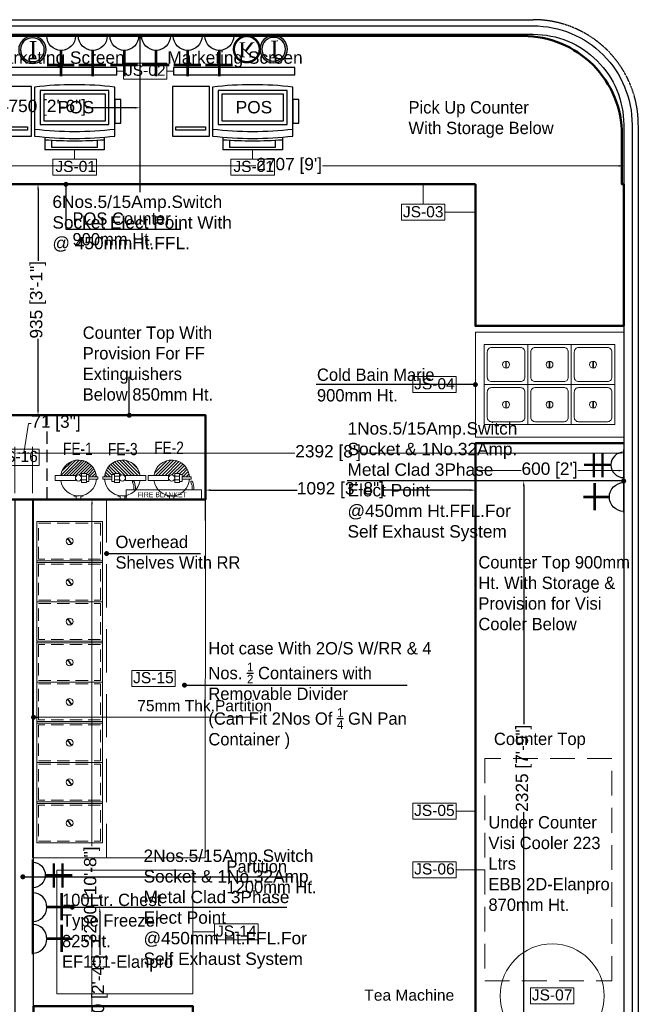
# Model space of a CAD drawing. Header units: millimetres. Extents: x 3043651 to 3061204, y -535182 to -484655.
# Tile 5 of 6: x 3056415 to 3058917, y -489231 to -485247. Entities that reach past the tile are written whole.
import ezdxf

# ---------------------------------------------------------------- set-up
doc = ezdxf.new("R2010")
doc.units = ezdxf.units.MM
doc.header["$LTSCALE"] = 1000
doc.header["$MEASUREMENT"] = 0
doc.header["$PDMODE"] = 3
doc.header["$PDSIZE"] = -1
for name, pattern in [('( Hidden )', [0.375, 0.25, -0.125]), ('DASHED', [0.75, 0.5, -0.25]), ('DASHED2', [0.375, 0.25, -0.125]), ('HIDDEN', [0.375, 0.25, -0.125])]:
    doc.linetypes.add(name, pattern=pattern)
doc.layers.get('0').update_dxf_attribs({"linetype": 'CONTINUOUS'})
doc.layers.get('Defpoints').update_dxf_attribs({"linetype": 'CONTINUOUS'})
for name, color, linetype, lineweight in [('1-fire extinguisher', 1, 'CONTINUOUS', 0), ('A-FURNITURE', 32, 'CONTINUOUS', 0), ('Civil-Wall-Text', 7, 'CONTINUOUS', 0), ('Equip No.', 1, 'CONTINUOUS', 15), ('Equip Top Counter', 4, 'CONTINUOUS', 50), ('Equipment Cold', 102, 'CONTINUOUS', 0), ('Equipment Hot', 1, 'CONTINUOUS', 0), ('Fire Extinguisher', 1, 'CONTINUOUS', 0)]:
    doc.layers.add(name, color=color, linetype=linetype, lineweight=lineweight)
for name, color, linetype in [('AR-FURNITURE', 34, 'CONTINUOUS'), ('ELECTRICAL', 7, 'CONTINUOUS'), ('Equipment', 251, 'CONTINUOUS'), ('Equipment Name', 251, 'CONTINUOUS'), ('Furniture', 7, 'CONTINUOUS')]:
    doc.layers.add(name, color=color, linetype=linetype)
doc.styles.add('2.5 Arial_regular_annotative', font='arial.ttf', dxfattribs={"width": 0.8, "height": 2.5})
doc.styles.add('ARAIL', font='arial.ttf')
doc.styles.add('Arial', font='arial.ttf')
doc.styles.add('ROMC', font='dutch.ttf')
doc.styles.get("Standard").update_dxf_attribs({"font": 'arial.ttf'})
doc.styles.add('TXT1', font='times.ttf')
doc.dimstyles.new('TFS-Dim', dxfattribs={"dimtxt": 50, "dimasz": 20, "dimexe": 25, "dimexo": 25, "dimgap": 5, "dimtad": 0, "dimdec": 0, "dimzin": 0, "dimdsep": 46, "dimtxsty": 'Standard', "dimcen": 0.09, "dimclrd": 8, "dimclre": 8, "dimadec": 0, "dimazin": 0, "dimtfac": 1, "dimtdec": 0, "dimtofl": 0, "dimtmove": 0, "dimatfit": 3, "dimldrblk": 'DOT', "dimfxl": 0, "dimtolj": 1, "dimtzin": 0, "dimlwd": -1, "dimlwe": -1, "dimarcsym": 0})

# ---------------------------------------------------------------- blocks, each defined once
blk = doc.blocks.new('*D314')
at = {"layer": 'Defpoints', "color": 0}
for p in [(3058258.4, -487150.2), (3057166.3, -487297.4), (3058258.4, -487297.4)]:
    blk.add_point(p, dxfattribs=at)
at = {"layer": 'Equipment Name', "color": 8}
for p, q in [((3057166.3, -487272.4), (3057166.3, -487125.2)), ((3058258.4, -487272.4), (3058258.4, -487125.2)), ((3057186.3, -487150.2), (3057537.1, -487150.2)), ((3058238.4, -487150.2), (3057887.6, -487150.2))]:
    blk.add_line(p, q, dxfattribs=at)
for points in [[(3057186.3, -487146.8), (3057186.3, -487153.5), (3057166.3, -487150.2)], [(3058238.4, -487146.8), (3058238.4, -487153.5), (3058258.4, -487150.2)]]:
    blk.add_solid(points, dxfattribs=at)
at = {"layer": 'Equipment Name', "color": 0, "insert": (3057712.4, -487150.2), "char_height": 50, "attachment_point": 5}
blk.add_mtext('\\A1;1092 [3\'-8"]', dxfattribs=at)
blk = doc.blocks.new('_Dot')
at = {"color": 0, "linetype": 'ByBlock', "lineweight": -2}
blk.add_line((-0.5, 0), (-1, 0), dxfattribs=at)
at = {"color": 0, "linetype": 'ByBlock', "const_width": 0.5}
blk.add_lwpolyline([(-0.25, 0, 1), (0.25, 0, 1)], format="xyb", close=True, dxfattribs=at)
blk = doc.blocks.new('A$C7E433A8D')
at = {"layer": 'Equipment', "color": 114}
for p, q in [((12, -1.7), (12, -200.3)), ((337.4, -200.3), (337.4, -1.7)), ((54.5, -204.6), (54.5, -256.1)), ((294.9, -204.6), (294.9, -256.1)), ((294.9, -256.1), (54.5, -256.1))]:
    blk.add_line(p, q, dxfattribs=at)
at = {"layer": 'Equipment'}
for points in [[(0, 0), (-150, 0), (-150, -200), (0, -200)], [(-16.3, -176.8), (-135.7, -176.8), (-135.7, -162.6), (-16.3, -162.6)]]:
    blk.add_lwpolyline(points, close=True, dxfattribs=at)
at = {"layer": 'Equipment', "color": 114}
for points in [[(35.6, -153), (313.8, -153), (313.8, -15.9), (35.6, -15.9)], [(49.8, -138.8), (299.6, -138.8), (299.6, -30.1), (49.8, -30.1)], [(337.4, -147.5), (362, -147.5), (362, -52.9), (337.4, -52.9)]]:
    blk.add_lwpolyline(points, close=True, dxfattribs=at)
blk.add_lwpolyline([(266.5, -216.6), (266.5, -246.6), (82.9, -246.6), (82.9, -216.6)], dxfattribs=at)
for centre, radius, start, end in [((174.7, -1397), 1404.7, 83.3484, 96.6516), ((174.7, 1223.3), 1404.7, 263.3484, 276.6516), ((174.7, 1195), 1404.7, 263.3484, 276.6516), ((174.7, 1407.6), 1626.8, 265.7642, 274.2358)]:
    blk.add_arc(centre, radius, start, end, dxfattribs=at)
blk = doc.blocks.new('A$Cab3161b7')
at = {"layer": 'Equipment Cold'}
for p, q in [((86.9, 94.8), (86.9, 67.2)), ((89.1, 94.8), (89.1, 67.2))]:
    blk.add_line(p, q, dxfattribs=at)
blk.add_lwpolyline([(0, 0), (176, 0), (176, 162), (0, 162)], close=True, dxfattribs=at)
blk.add_lwpolyline([(29.5, 12.1), (146.5, 12.1, 0.414214), (163.9, 29.5), (163.9, 132.5, 0.414214), (146.5, 149.9), (29.5, 149.9, 0.414214), (12.1, 132.5), (12.1, 29.5, 0.414214)], format="xyb", close=True, dxfattribs=at)
blk.add_circle((88, 81), 13.9, dxfattribs=at)
blk = doc.blocks.new('*D316')
at = {"layer": 'Defpoints', "color": 0}
for p in [(3056456.9, -485912.8), (3056489, -486847.4), (3056620.5, -486847.4)]:
    blk.add_point(p, dxfattribs=at)
at = {"layer": 'Equipment Name', "color": 8}
for p, q in [((3056481.9, -485912.8), (3056514, -485912.8)), ((3056489, -485932.8), (3056489, -486221.9)), ((3056489, -486827.4), (3056489, -486538.3)), ((3056539, -486847.4), (3056464, -486847.4))]:
    blk.add_line(p, q, dxfattribs=at)
for points in [[(3056485.7, -485932.8), (3056492.4, -485932.8), (3056489, -485912.8)], [(3056485.7, -486827.4), (3056492.4, -486827.4), (3056489, -486847.4)]]:
    blk.add_solid(points, dxfattribs=at)
at = {"layer": 'Equipment Name', "color": 0, "insert": (3056489, -486380.1), "char_height": 50, "attachment_point": 5, "rotation": 90}
blk.add_mtext('\\A1;935 [3\'-1"]', dxfattribs=at)
blk = doc.blocks.new('A$C1996dc12')
at = {"layer": 'Equipment Hot'}
for p, q in [((123.7, 256.1), (139.6, 233.4)), ((125.4, 257.4), (141.3, 234.7)), ((265, 165.8), (0, 165.8)), ((265, 159.2), (0, 159.2)), ((123.7, 90.3), (139.6, 67.6)), ((125.4, 91.6), (141.3, 68.9))]:
    blk.add_line(p, q, dxfattribs=at)
blk.add_lwpolyline([(0, 0), (265, 0), (265, 325), (0, 325)], close=True, dxfattribs=at)
at = {"layer": 'Equipment Hot', "linetype": 'HIDDEN', "ltscale": 0.2}
for points in [[(7, 318), (258, 318), (258, 172.8), (7, 172.8)], [(7, 7), (258, 7), (258, 152.2), (7, 152.2)]]:
    blk.add_lwpolyline(points, close=True, dxfattribs=at)
at = {"layer": 'Equipment Hot'}
for centre in [(132.5, 245.4), (132.5, 79.6)]:
    blk.add_circle(centre, 13.9, dxfattribs=at)
blk = doc.blocks.new('A$C3DB523CE')
at = {"layer": 'ELECTRICAL'}
for points, const_width in [([(-5.8, 3.5), (5.92, 3.5)], 0.646), ([(-0.02, -1.23), (-0.02, -11.21)], 0.872), ([(-4.39, -4.41), (4.61, -4.41)], 0.872), ([(-4.39, -7.56), (4.61, -7.56)], 0.872)]:
    blk.add_lwpolyline(points, dxfattribs=dict(at, const_width=const_width))
blk.add_arc((-0.02, 3.5), 4.73, 180, 0, dxfattribs=at)
blk = doc.blocks.new('A$C21C85089')
at = {"layer": 'ELECTRICAL'}
for points, const_width in [([(-42, 108.5), (43.4, 108.5)], 4.7), ([(0, 69.7), (0, 0)], 7.15), ([(-35.8, 30), (38, 30)], 7.15)]:
    blk.add_lwpolyline(points, dxfattribs=dict(at, const_width=const_width))
blk.add_arc((0, 108.5), 38.8, 180, 0, dxfattribs=at)
blk = doc.blocks.new('KOT')
at = {"layer": 'ELECTRICAL', "color": 21, "const_width": 14.6}
blk.add_lwpolyline([(-51.3, -141.8, 0.411904), (51.3, -141.8, 2.765472)], format="xyb", close=True, dxfattribs=at)
at = {"layer": 'ELECTRICAL', "color": 21, "style": 'ROMC'}
blk.add_text('K', height=93.8, dxfattribs=at).set_placement((-51.4, -124.3))
blk = doc.blocks.new('INTERNET')
at = {"layer": 'ELECTRICAL'}
h = blk.add_hatch(color=3, dxfattribs=at)
h.dxf.hatch_style = 1
h.paths.add_polyline_path([(19024.77, 3435.4, 1), (19030.94, 3435.4, 1)])
h.paths.add_polyline_path([(19030.53, 3435.4, -1), (19025.18, 3435.4, -1)], flags=16)
at = {"layer": 'ELECTRICAL', "color": 3}
blk.add_circle((19027.85, 3435.4), 3.08, dxfattribs=at)
at = {"layer": 'ELECTRICAL', "color": 4}
blk.add_circle((19027.85, 3435.4), 2.67, dxfattribs=at)
at = {"layer": 'ELECTRICAL', "insert": (19027.02, 3437.44), "char_height": 4, "attachment_point": 1, "style": 'TXT1'}
blk.add_mtext('{\\C3;I}', dxfattribs=at)
blk = doc.blocks.new('*D330')
at = {"layer": 'Defpoints', "color": 0}
for p in [(3056629.5, -488837.5), (3056738.8, -488837.5), (3056629.4, -489537.9)]:
    blk.add_point(p, dxfattribs=at)
at = {"layer": 'ELECTRICAL', "color": 8}
for p, q in [((3056654.5, -488837.5), (3056763.8, -488837.5)), ((3056738.8, -488857.5), (3056738.8, -489029.7)), ((3056738.8, -489517.9), (3056738.8, -489345.7)), ((3056654.4, -489537.9), (3056763.8, -489537.9))]:
    blk.add_line(p, q, dxfattribs=at)
for points in [[(3056735.5, -488857.5), (3056742.2, -488857.5), (3056738.8, -488837.5)], [(3056735.5, -489517.9), (3056742.2, -489517.9), (3056738.8, -489537.9)]]:
    blk.add_solid(points, dxfattribs=at)
at = {"layer": 'ELECTRICAL', "color": 0, "insert": (3056738.8, -489187.7), "char_height": 50, "attachment_point": 5, "rotation": 90}
blk.add_mtext('\\A1;700 [2\'-4"]', dxfattribs=at)
blk = doc.blocks.new('*D332')
at = {"layer": 'Defpoints', "color": 0}
for p in [(3056151.4, -485305.8), (3056901.4, -485312.8), (3056901.4, -485603.2)]:
    blk.add_point(p, dxfattribs=at)
at = {"layer": 'ELECTRICAL', "color": 8}
for p, q in [((3056151.4, -485330.8), (3056151.4, -485628.2)), ((3056901.4, -485337.8), (3056901.4, -485628.2)), ((3056171.4, -485603.2), (3056368.4, -485603.2)), ((3056881.4, -485603.2), (3056684.4, -485603.2))]:
    blk.add_line(p, q, dxfattribs=at)
for points in [[(3056171.4, -485599.8), (3056171.4, -485606.5), (3056151.4, -485603.2)], [(3056881.4, -485599.8), (3056881.4, -485606.5), (3056901.4, -485603.2)]]:
    blk.add_solid(points, dxfattribs=at)
at = {"layer": 'ELECTRICAL', "color": 0, "insert": (3056526.4, -485603.2), "char_height": 50, "attachment_point": 5}
blk.add_mtext('\\A1;750 [2\'-6"]', dxfattribs=at)
blk = doc.blocks.new('*D333')
at = {"layer": 'Defpoints', "color": 0}
for p in [(3058454, -487112.9), (3058858.4, -487112.9), (3058695.6, -489438)]:
    blk.add_point(p, dxfattribs=at)
at = {"layer": 'ELECTRICAL', "color": 8}
for p, q in [((3058833.4, -487112.9), (3058429, -487112.9)), ((3058454, -487132.9), (3058454, -488097.4)), ((3058454, -489418), (3058454, -488453.5)), ((3058670.6, -489438), (3058429, -489438))]:
    blk.add_line(p, q, dxfattribs=at)
for points in [[(3058450.6, -487132.9), (3058457.3, -487132.9), (3058454, -487112.9)], [(3058450.6, -489418), (3058457.3, -489418), (3058454, -489438)]]:
    blk.add_solid(points, dxfattribs=at)
at = {"layer": 'ELECTRICAL', "color": 0, "insert": (3058454, -488275.4), "char_height": 50, "attachment_point": 5, "rotation": 90}
blk.add_mtext('\\A1;2325 [7\'-9"]', dxfattribs=at)
blk = doc.blocks.new('*D334')
at = {"layer": 'Defpoints', "color": 0}
for p in [(3058258.4, -486960.8), (3058858.4, -486960.8), (3058258.4, -487070.9)]:
    blk.add_point(p, dxfattribs=at)
at = {"layer": 'Equip No.', "color": 8}
for p, q in [((3058258.4, -486985.8), (3058258.4, -487095.9)), ((3058858.4, -486985.8), (3058858.4, -487095.9)), ((3058278.4, -487070.9), (3058443.5, -487070.9)), ((3058838.4, -487070.9), (3058673.3, -487070.9))]:
    blk.add_line(p, q, dxfattribs=at)
for points in [[(3058278.4, -487067.6), (3058278.4, -487074.3), (3058258.4, -487070.9)], [(3058838.4, -487067.6), (3058838.4, -487074.3), (3058858.4, -487070.9)]]:
    blk.add_solid(points, dxfattribs=at)
at = {"layer": 'Equip No.', "color": 0, "insert": (3058558.4, -487070.9), "char_height": 50, "attachment_point": 5}
blk.add_mtext("\\A1;600 [2']", dxfattribs=at)
blk = doc.blocks.new('*D384')
at = {"layer": 'Civil-Wall-Text', "color": 8}
for p, q in [((3056491.8, -487187.6), (3056732.3, -487187.6)), ((3056707.3, -487207.6), (3056707.3, -488590.7)), ((3056707.3, -490367.8), (3056707.3, -488984.8)), ((3056491.8, -490387.8), (3056732.3, -490387.8))]:
    blk.add_line(p, q, dxfattribs=at)
for points in [[(3056703.9, -487207.6), (3056710.6, -487207.6), (3056707.3, -487187.6)], [(3056703.9, -490367.8), (3056710.6, -490367.8), (3056707.3, -490387.8)]]:
    blk.add_solid(points, dxfattribs=at)
at = {"layer": 'Defpoints', "color": 0}
for p in [(3056466.8, -487187.6), (3056466.8, -490387.8), (3056707.3, -490387.8)]:
    blk.add_point(p, dxfattribs=at)
at = {"layer": 'Civil-Wall-Text', "color": 0, "insert": (3056707.3, -488787.7), "char_height": 50, "attachment_point": 5, "rotation": 90}
blk.add_mtext('\\A1;3200 [10\'-8"]', dxfattribs=at)
blk = doc.blocks.new('*D386')
at = {"layer": 'Civil-Wall-Text', "color": 8}
for p, q in [((3056431.2, -487000.3), (3056450.6, -486880.5)), ((3056450.6, -486880.5), (3056460.6, -486880.5)), ((3056395.7, -487162.6), (3056395.7, -486975.3)), ((3056415.7, -487000.3), (3056446.8, -487000.3)), ((3056466.8, -487162.6), (3056466.8, -486975.3))]:
    blk.add_line(p, q, dxfattribs=at)
for points in [[(3056415.7, -486997), (3056415.7, -487003.6), (3056395.7, -487000.3)], [(3056446.8, -486997), (3056446.8, -487003.6), (3056466.8, -487000.3)]]:
    blk.add_solid(points, dxfattribs=at)
at = {"layer": 'Defpoints', "color": 0}
for p in [(3056466.8, -487000.3), (3056395.7, -487187.6), (3056466.8, -487187.6)]:
    blk.add_point(p, dxfattribs=at)
at = {"layer": 'Civil-Wall-Text', "color": 0, "insert": (3056561.4, -486880.5), "char_height": 50, "attachment_point": 5}
blk.add_mtext('\\A1;71 [3"]', dxfattribs=at)
blk = doc.blocks.new('*D387')
at = {"layer": 'Civil-Wall-Text', "color": 8}
for p, q in [((3056466.8, -487162.6), (3056466.8, -486975.3)), ((3056486.8, -487000.3), (3057528, -487000.3)), ((3058838.4, -487000.3), (3057797.2, -487000.3)), ((3058858.4, -487162.6), (3058858.4, -486975.3))]:
    blk.add_line(p, q, dxfattribs=at)
for points in [[(3056486.8, -486997), (3056486.8, -487003.6), (3056466.8, -487000.3)], [(3058838.4, -486997), (3058838.4, -487003.6), (3058858.4, -487000.3)]]:
    blk.add_solid(points, dxfattribs=at)
at = {"layer": 'Defpoints', "color": 0}
for p in [(3058858.4, -487000.3), (3056466.8, -487187.6), (3058858.4, -487187.6)]:
    blk.add_point(p, dxfattribs=at)
at = {"layer": 'Civil-Wall-Text', "color": 0, "insert": (3057662.6, -487000.3), "char_height": 50, "attachment_point": 5}
blk.add_mtext("\\A1;2392 [8']", dxfattribs=at)
blk = doc.blocks.new('*D390')
at = {"layer": 'Civil-Wall-Text', "color": 8}
for p, q in [((3056151.4, -485330.8), (3056151.4, -485863.4)), ((3056171.4, -485838.4), (3057370.3, -485838.4)), ((3058838.4, -485838.4), (3057639.5, -485838.4)), ((3058858.4, -485860.2), (3058858.4, -485863.4))]:
    blk.add_line(p, q, dxfattribs=at)
for points in [[(3056171.4, -485835.1), (3056171.4, -485841.7), (3056151.4, -485838.4)], [(3058838.4, -485835.1), (3058838.4, -485841.7), (3058858.4, -485838.4)]]:
    blk.add_solid(points, dxfattribs=at)
at = {"layer": 'Defpoints', "color": 0}
for p in [(3056151.4, -485305.8), (3058858.4, -485835.2), (3058858.4, -485838.4)]:
    blk.add_point(p, dxfattribs=at)
at = {"layer": 'Civil-Wall-Text', "color": 0, "insert": (3057504.9, -485838.4), "char_height": 50, "attachment_point": 5}
blk.add_mtext("\\A1;2707 [9']", dxfattribs=at)
blk = doc.blocks.new('A$C4A5E5D4D')
at = {"layer": 'Fire Extinguisher', "color": 3, "linetype": 'Continuous', "lineweight": 0, "ltscale": 250}
for p, q in [((-13.1, 118.7), (13.1, 118.7)), ((-13.1, 15.3), (-13.1, 118.7)), ((13.1, 118.7), (13.1, 15.3)), ((-91.1, 11.5), (-111.9, 11.5)), ((-111.9, 11.5), (-111.9, -11.5)), ((-91.1, 11.5), (-111.9, 11.5)), ((-111.9, 11.5), (-111.9, -11.5)), ((-91.1, 23.1), (-91.1, 11.5)), ((13.1, 15.3), (-13.1, 15.3)), ((-111.9, -11.5), (-91.1, -11.5)), ((-91.1, -11.5), (-111.9, -11.5)), ((-91.1, -11.5), (-91.1, -23.1)), ((-22.6, -15.3), (22.6, -15.3)), ((-22.6, -40), (-22.6, -15.3)), ((22.6, -40), (-22.6, -40)), ((-18.2, -40), (18.2, -40)), ((-18.2, -53.1), (-18.2, -40)), ((-9.5, -40), (-9.5, -15.3)), ((9.5, -40), (9.5, -15.3)), ((18.2, -40), (18.2, -53.1)), ((22.6, -15.3), (22.6, -40)), ((18.2, -53.1), (-18.2, -53.1)), ((-5.8, -53.1), (5.8, -53.1)), ((-5.8, -98.3), (-5.8, -53.1)), ((5.8, -98.3), (-5.8, -98.3)), ((5.8, -53.1), (5.8, -98.3))]:
    blk.add_line(p, q, dxfattribs=at)
at = {"layer": 'Fire Extinguisher', "color": 3, "linetype": 'Continuous'}
for p, q in [((90.4, 4.9, 0), (13.1, 82.2, 0)), ((89.9, -10.9, 0), (13.1, 65.9, 0)), ((87.1, 24.5, 0), (24.5, 87.1, 0)), ((87.1, -24.4, 0), (13.1, 49.6, 0)), ((82.8, -36.4, 0), (13.1, 33.3, 0)), ((77.3, -47.2, 0), (13.1, 17, 0)), ((12.8, -15.3, 0), (9.5, -12, 0)), ((70.5, -56.7, 0), (15.2, -1.4, 0)), ((53.9, -72.7, 0), (21.2, -40, 0)), ((62.7, -65.2, 0), (22.6, -25.1, 0)), ((32.9, -84.3, 0), (5.8, -57.2, 0)), ((20.5, -88.2, 0), (5.8, -73.5, 0)), ((6.3, -90.3, 0), (5.8, -89.9, 0)), ((44, -79.1, 0), (18, -53.1, 0))]:
    blk.add_line(p, q, dxfattribs=at)
at = {"layer": 'Fire Extinguisher', "color": 3, "linetype": 'Continuous', "lineweight": 0, "ltscale": 250}
blk.add_circle((0, 0), 15.3, dxfattribs=at)
for start, end in [(98.3362, 266.3055), (273.6945, 81.6638)]:
    blk.add_arc((0, 0), 90.5, start, end, dxfattribs=at)
blk = doc.blocks.new('A$C670B0A22')
at = {"layer": 'Fire Extinguisher', "color": 6, "linetype": 'Continuous', "lineweight": 0, "ltscale": 250}
for p, q in [((-13.1, 118.7), (13.1, 118.7)), ((-13.1, 15.3), (-13.1, 118.7)), ((13.1, 118.7), (13.1, 15.3)), ((-91.1, 11.5), (-111.9, 11.5)), ((-111.9, 11.5), (-111.9, -11.5)), ((-91.1, 11.5), (-111.9, 11.5)), ((-111.9, 11.5), (-111.9, -11.5)), ((-91.1, 23.1), (-91.1, 11.5)), ((13.1, 15.3), (-13.1, 15.3)), ((-111.9, -11.5), (-91.1, -11.5)), ((-91.1, -11.5), (-111.9, -11.5)), ((-91.1, -11.5), (-91.1, -23.1)), ((-22.6, -15.3), (22.6, -15.3)), ((-22.6, -40), (-22.6, -15.3)), ((22.6, -40), (-22.6, -40)), ((-18.2, -40), (18.2, -40)), ((-18.2, -53.1), (-18.2, -40)), ((-9.5, -40), (-9.5, -15.3)), ((9.5, -40), (9.5, -15.3)), ((18.2, -40), (18.2, -53.1)), ((22.6, -15.3), (22.6, -40)), ((18.2, -53.1), (-18.2, -53.1)), ((-5.8, -53.1), (5.8, -53.1)), ((-5.8, -98.3), (-5.8, -53.1)), ((5.8, -98.3), (-5.8, -98.3)), ((5.8, -53.1), (5.8, -98.3))]:
    blk.add_line(p, q, dxfattribs=at)
at = {"layer": 'Fire Extinguisher', "color": 6, "linetype": 'Continuous'}
for p, q in [((90.5, 0.7, 0), (13.1, 78.1, 0)), ((89.4, -14.4, 0), (13.1, 61.8, 0)), ((88.5, 19.1, 0), (19.1, 88.5, 0)), ((78.1, 45.7, 0), (45.7, 78.1, 0)), ((75.7, -49.7, 0), (10.8, 15.3, 0)), ((86.2, -27.6, 0), (13.1, 45.5, 0)), ((81.6, -39.2, 0), (13.1, 29.2, 0)), ((8.7, -15.3, 0), (7, -13.6, 0)), ((68.7, -59, 0), (14.5, -4.8, 0)), ((51.5, -74.4, 0), (18.2, -41.1, 0)), ((60.6, -67.2, 0), (22.6, -29.2, 0)), ((29.9, -85.4, 0), (5.8, -61.3, 0)), ((17.1, -88.9, 0), (5.8, -77.6, 0)), ((41.3, -80.5, 0), (14, -53.1, 0))]:
    blk.add_line(p, q, dxfattribs=at)
at = {"layer": 'Fire Extinguisher', "color": 6, "linetype": 'Continuous', "lineweight": 0, "ltscale": 250}
blk.add_circle((0, 0), 15.3, dxfattribs=at)
for start, end in [(98.3362, 266.3055), (273.6945, 81.6638)]:
    blk.add_arc((0, 0), 90.5, start, end, dxfattribs=at)
blk = doc.blocks.new('A$C2E8A5E6F')
at = {"layer": 'Fire Extinguisher', "color": 1, "linetype": 'Continuous', "lineweight": 0, "ltscale": 250}
for p, q in [((-13.1, 118.7), (13.1, 118.7)), ((-13.1, 15.3), (-13.1, 118.7)), ((13.1, 118.7), (13.1, 15.3)), ((-91.1, 11.5), (-111.9, 11.5)), ((-111.9, 11.5), (-111.9, -11.5)), ((-91.1, 11.5), (-111.9, 11.5)), ((-111.9, 11.5), (-111.9, -11.5)), ((-91.1, 23.1), (-91.1, 11.5)), ((13.1, 15.3), (-13.1, 15.3)), ((-111.9, -11.5), (-91.1, -11.5)), ((-91.1, -11.5), (-111.9, -11.5)), ((-91.1, -11.5), (-91.1, -23.1)), ((-22.6, -15.3), (22.6, -15.3)), ((-22.6, -40), (-22.6, -15.3)), ((22.6, -40), (-22.6, -40)), ((-18.2, -40), (18.2, -40)), ((-18.2, -53.1), (-18.2, -40)), ((-9.5, -40), (-9.5, -15.3)), ((9.5, -40), (9.5, -15.3)), ((18.2, -40), (18.2, -53.1)), ((22.6, -15.3), (22.6, -40)), ((18.2, -53.1), (-18.2, -53.1)), ((-5.8, -53.1), (5.8, -53.1)), ((-5.8, -98.3), (-5.8, -53.1)), ((5.8, -98.3), (-5.8, -98.3)), ((5.8, -53.1), (5.8, -98.3))]:
    blk.add_line(p, q, dxfattribs=at)
at = {"layer": 'Fire Extinguisher', "linetype": 'Continuous'}
for p, q in [((13.1, 74.8), (90.5, -2.6)), ((13.1, 59.8), (89.1, -16.2)), ((13.4, 89.5), (89.5, 13.4)), ((34.1, 83.8), (83.8, 34.1)), ((12.5, 15.3), (76.4, -48.6)), ((13.1, 44.7), (86, -28.2)), ((13.1, 29.7), (81.7, -38.9)), ((9.6, -11.9), (13, -15.3)), ((15.1, -2.3), (70.1, -57.3)), ((22.6, -24.8), (62.9, -65.1)), ((22.6, -39.9), (54.8, -72)), ((5.8, -53.1), (35.8, -83.1)), ((5.8, -68.2), (24.7, -87.1)), ((5.8, -83.2), (12.3, -89.7)), ((18.2, -50.5), (45.8, -78.1))]:
    blk.add_line(p, q, dxfattribs=at)
at = {"layer": 'Fire Extinguisher', "color": 1, "linetype": 'Continuous', "lineweight": 0, "ltscale": 250}
blk.add_circle((0, 0), 15.3, dxfattribs=at)
for start, end in [(98.3362, 266.3055), (273.6945, 81.6638)]:
    blk.add_arc((0, 0), 90.5, start, end, dxfattribs=at)

msp = doc.modelspace()

# ---------------------------------------------------------------- linework, layer by layer
at = {"layer": 'AR-FURNITURE', "color": 1, "linetype": '( Hidden )', "ltscale": 0.001}
msp.add_lwpolyline([(3056151.4, -485246.8), (3058492.4, -485246.8, -0.414214), (3058917.4, -485671.8), (3058917.4, -490021.8, -0.414214), (3058492.4, -490446.8), (3054142.4, -490446.8, -0.414214), (3053717.4, -490021.8), (3053717.4, -485671.8, -0.414214), (3054142.4, -485246.8), (3054611.4, -485246.8)], format="xyb", dxfattribs=at)
at = {"layer": 'Equip No.'}
for p, q in [((3056834.7, -485454.8), (3056807.8, -485454.8)), ((3057010.6, -485454.8), (3057037.5, -485454.8)), ((3056637, -485811.5, -115.2), (3056637, -485773.6, 1117.4)), ((3057357.2, -485811.5, -115.2), (3057357.2, -485773.6, 1117.4)), ((3058047.2, -485992.8, -1232.6), (3058047.2, -485912.8)), ((3058135.2, -486025.3, -1117.4), (3058258.4, -486025.3)), ((3058180.6, -486723.3), (3058258.4, -486723.3)), ((3058180.6, -488449.3), (3058258.4, -488449.3)), ((3058180.6, -488686.1), (3058296.9, -488686.1)), ((3057115.2, -488937.7), (3057203.2, -488937.7))]:
    msp.add_line(p, q, dxfattribs=at)
for points in [[(3056834.7, -485487.3), (3057010.6, -485487.3), (3057010.6, -485422.3), (3056834.7, -485422.3)], [(3056549.1, -485876.4), (3056725, -485876.4), (3056725, -485811.5), (3056549.1, -485811.5)], [(3058004.7, -486755.8), (3058180.6, -486755.8), (3058180.6, -486690.9), (3058004.7, -486690.9)], [(3056318.3, -487049.9), (3056494.2, -487049.9), (3056494.2, -486985), (3056318.3, -486985)], [(3056868, -487944.9), (3057043.9, -487944.9), (3057043.9, -487880), (3056868, -487880)], [(3058004.7, -488481.8), (3058180.6, -488481.8), (3058180.6, -488416.9), (3058004.7, -488416.9)], [(3058004.7, -488718.6), (3058180.6, -488718.6), (3058180.6, -488653.7), (3058004.7, -488653.7)], [(3057203.2, -488970.1), (3057379.1, -488970.1), (3057379.1, -488905.2), (3057203.2, -488905.2)], [(3058480.9, -489228.4), (3058656.8, -489228.4), (3058656.8, -489163.5), (3058480.9, -489163.5)]]:
    msp.add_lwpolyline(points, close=True, dxfattribs=at)
for points, elevation in [([(3057269.2, -485876.4), (3057445.1, -485876.4), (3057445.1, -485811.5), (3057269.2, -485811.5)], 0), ([(3057959.2, -486057.8), (3058135.2, -486057.8), (3058135.2, -485992.8), (3057959.2, -485992.8)], -1117.4)]:
    msp.add_lwpolyline(points, close=True, dxfattribs=dict(at, elevation=elevation))
at = {"layer": 'Equip Top Counter', "linetype": 'HIDDEN', "lineweight": -2, "ltscale": 0.2}
msp.add_line((3056526.4, -487187.6), (3056526.4, -486847.4), dxfattribs=at)
at = {"layer": 'Equip Top Counter'}
msp.add_lwpolyline([(3058258.4, -485912.8), (3058258.4, -486485.8), (3058858.4, -486485.8), (3058858.4, -485912.8), (3058851.4, -485912.8), (3058851.4, -485712.8, 0.414214), (3058451.4, -485312.8), (3056151.4, -485312.8), (3056151.4, -485912.8), (3058258.4, -485912.8)], format="xyb", dxfattribs=at)
msp.add_lwpolyline([(3055645.7, -487187.6), (3057166.8, -487187.6), (3057166.8, -486847.4), (3055645.7, -486847.4)], close=True, dxfattribs=at)
msp.add_lwpolyline([(3058858.4, -486960.8), (3058258.4, -486960.8), (3058258.4, -489937.8), (3057115.2, -489937.8), (3057115.2, -489237.7), (3056470.8, -489237.7), (3056470.8, -489787.8), (3056466.8, -489787.8)], dxfattribs=at)
at = {"layer": 'Equipment'}
for points in [[(3056807.8, -485440), (3056317.3, -485440), (3056317.3, -485469.6), (3056807.8, -485469.6)], [(3057527.9, -485440), (3057037.5, -485440), (3057037.5, -485469.6), (3057527.9, -485469.6)]]:
    msp.add_lwpolyline(points, close=True, dxfattribs=at)
at = {"layer": 'Equipment', "linetype": 'DASHED2', "lineweight": 15, "ltscale": 0.7}
msp.add_lwpolyline([(3056466.3, -487187.6), (3056766.3, -487187.6), (3056766.3, -488637.7), (3056466.3, -488637.7)], close=True, dxfattribs=at)
at = {"layer": 'Equipment Cold'}
for p, q in [((3056607.9, -487346.1), (3056623.8, -487368.8)), ((3056609.7, -487344.9), (3056625.6, -487367.6)), ((3056749.2, -487436.4), (3056484.2, -487436.4)), ((3056749.2, -487443), (3056484.2, -487443)), ((3056607.9, -487511.9), (3056623.8, -487534.6)), ((3056609.7, -487510.6), (3056625.6, -487533.3))]:
    msp.add_line(p, q, dxfattribs=at)
for points in [[(3058258.4, -486935.8), (3058858.4, -486935.8), (3058858.4, -486510.8), (3058258.4, -486510.8)], [(3056484.2, -487602.2), (3056749.2, -487602.2), (3056749.2, -487277.2), (3056484.2, -487277.2)], [(3056565.2, -488687.7), (3056565.2, -489187.7), (3057115.2, -489187.7), (3057115.2, -488687.7)]]:
    msp.add_lwpolyline(points, close=True, dxfattribs=at)
at = {"layer": 'Equipment Cold', "linetype": 'HIDDEN', "ltscale": 0.2}
for points in [[(3056491.2, -487284.2), (3056742.2, -487284.2), (3056742.2, -487429.4), (3056491.2, -487429.4)], [(3056491.2, -487595.2), (3056742.2, -487595.2), (3056742.2, -487450), (3056491.2, -487450)]]:
    msp.add_lwpolyline(points, close=True, dxfattribs=at)
at = {"layer": 'Equipment Cold', "linetype": 'DASHED', "lineweight": 15, "ltscale": 0.2}
msp.add_lwpolyline([(3058296.9, -489136.1), (3058810.9, -489136.1), (3058810.9, -488236.1), (3058296.9, -488236.1)], close=True, dxfattribs=at)
at = {"layer": 'Equipment Cold'}
for centre in [(3056616.7, -487356.8), (3056616.7, -487522.6)]:
    msp.add_circle(centre, 13.9, dxfattribs=at)
at = {"layer": 'Equipment Hot'}
msp.add_lwpolyline([(3056466.3, -488637.7), (3057165.8, -488637.7), (3057166.3, -487187.2), (3056466.8, -487187.2)], close=True, dxfattribs=at)
msp.add_circle((3058568.8, -489196), 210.3, dxfattribs=at)
at = {"layer": 'Fire Extinguisher'}
msp.add_lwpolyline([(3057150.7, -487187.6), (3056845.7, -487187.6), (3056845.7, -487149.5), (3057150.7, -487149.5)], close=True, dxfattribs=at)
for points in [[(3056882, -487149.5), (3056882.7, -487147.1), (3056885.2, -487137), (3056880.6, -487125.6), (3056878.1, -487113.3), (3056868.2, -487112.7), (3056878, -487130.6), (3056877.1, -487140.1), (3056875.6, -487151.3), (3056875.6, -487148.6), (3056875.6, -487148)], [(3057117.9, -487149.5), (3057118.6, -487147.1), (3057121.1, -487137), (3057116.5, -487125.6), (3057114, -487113.3), (3057104.1, -487112.7), (3057113.9, -487130.6), (3057113, -487140.1), (3057111.5, -487151.3), (3057111.5, -487148.6), (3057111.5, -487148)]]:
    msp.add_open_spline(points, degree=3, knots=[45.919736, 45.919736, 45.919736, 45.919736, 117.751274, 355.813113, 404.916164, 451.597473, 562.986011, 755.471642, 805.849052, 820.345688, 820.345688, 820.345688, 820.345688], dxfattribs=at)
at = {"layer": 'Furniture'}
for points in [[(3056151.4, -485271.8), (3058492.4, -485271.8, -0.414214), (3058892.4, -485671.8), (3058892.4, -490021.8, -0.414214), (3058492.4, -490421.8), (3058258.4, -490421.8)], [(3056151.4, -485305.8), (3058492.4, -485305.8, -0.414214), (3058858.4, -485671.8), (3058858.4, -490021.8, -0.414214), (3058492.4, -490387.8), (3058258.4, -490387.8)]]:
    msp.add_lwpolyline(points, format="xyb", dxfattribs=at)
msp.add_lwpolyline([(3056470.8, -487187.6), (3056395.7, -487187.6), (3056395.7, -490387.8), (3056470.8, -490387.8)], close=True, dxfattribs=at)

# ---------------------------------------------------------------- block references
at = {"layer": '1-fire extinguisher', "yscale": 0.8, "zscale": 0.8}
for name, p, xscale, rotation in [('A$C2E8A5E6F', (3056652.7, -487101.1), 0.8, 90), ('A$C670B0A22', (3056830.4, -487101.1), -0.8, 270), ('A$C4A5E5D4D', (3057029.6, -487101.1), 0.8, 90)]:
    msp.add_blockref(name, p, dxfattribs=dict(at, xscale=xscale, rotation=rotation))
at = {"layer": 'A-FURNITURE', "color": 8}
for p in [(3056462.3, -485517.5, 1117.4), (3057182.5, -485517.5, 1117.4)]:
    msp.add_blockref('A$C7E433A8D', p, dxfattribs=at)
at = {"layer": 'ELECTRICAL'}
for name, p, xscale, yscale, zscale, rotation in [('INTERNET', (2713754.5, -424707.9), -17.99999999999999, 18, 18, 180.196794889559), ('KOT', (3057333.6, -485418.8), -0.6514703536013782, 0.6514703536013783, 0.6514703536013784, 180), ('INTERNET', (2714730.6, -424705.9), -17.99999999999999, 18, 18, 180.196794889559), ('A$C21C85089', (3058695.7, -487178), -1.5, 1.5, 1.5, 270.0302545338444), ('A$C21C85089', (3056629.5, -488837.5), 1.5, 1.5, 1.5, 89.96974546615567), ('A$C21C85089', (3056629.5, -488965.6), 1.5, 1.5, 1.5, 89.96974546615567)]:
    msp.add_blockref(name, p, dxfattribs=dict(at, xscale=xscale, yscale=yscale, zscale=zscale, rotation=rotation))
at = {"layer": 'ELECTRICAL', "xscale": -1.5, "yscale": 1.5, "zscale": 1.5}
for p in [(3056582.4, -485475.6), (3056710.4, -485475.6), (3056838.4, -485475.6), (3056966.5, -485475.6), (3057094.5, -485475.6), (3057222.6, -485475.6)]:
    msp.add_blockref('A$C21C85089', p, dxfattribs=at)
at = {"layer": 'ELECTRICAL', "color": 5, "lineweight": -2, "yscale": 10.92416204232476, "zscale": 10.92416204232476}
for p, xscale, rotation in [((3058820.2, -487048.2), 10.92416204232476, 270), ((3056505, -488707.7), -10.92416204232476, 90)]:
    msp.add_blockref('A$C3DB523CE', p, dxfattribs=dict(at, xscale=xscale, rotation=rotation))
at = {"layer": 'Equipment Cold'}
for name, p in [('A$Cab3161b7', (3058294.4, -486723.3)), ('A$Cab3161b7', (3058470.4, -486723.3)), ('A$Cab3161b7', (3058646.4, -486723.3)), ('A$Cab3161b7', (3058294.4, -486885.3)), ('A$Cab3161b7', (3058470.4, -486885.3)), ('A$Cab3161b7', (3058646.4, -486885.3)), ('A$C1996dc12', (3056484.2, -487602.2)), ('A$C1996dc12', (3056484.2, -487927.2)), ('A$C1996dc12', (3056484.2, -488252.2))]:
    msp.add_blockref(name, p, dxfattribs=at)
at = {"layer": 'Equipment Hot'}
msp.add_blockref('A$C1996dc12', (3056484.2, -488577.2), dxfattribs=at)

# ---------------------------------------------------------------- texts
at = {"layer": 'Civil-Wall-Text', "insert": (3057435.4, -487999.8, 1113.3), "char_height": 45, "width": 701.458, "attachment_point": 3, "rotation": 0, "style": 'Arial'}
msp.add_mtext('75mm Thk.Partition ', dxfattribs=at)
at = {"layer": 'ELECTRICAL', "color": 7, "char_height": 50, "attachment_point": 1, "style": 'ARAIL'}
for s, insert, width in [('6Nos.5/15Amp.Switch \\PSocket Elect Point With\\P@ 450mmHt.FFL.', (3056547.3, -485958.7, 0), 1217.819), ('1Nos.5/15Amp.Switch \\PSocket & 1No.32Amp.\\PMetal Clad 3Phase Elect Point\\P@450mm Ht.FFL.For Self Exhaust System', (3057741, -486875.5, 0), 698.704), ('2Nos.5/15Amp.Switch \\PSocket & 1No.32Amp.\\PMetal Clad 3Phase Elect Point\\P@450mm Ht.FFL.For Self Exhaust System', (3056915.9, -488604.4, 0), 698.704)]:
    msp.add_mtext(s, dxfattribs=dict(at, insert=insert, width=width))
at = {"layer": 'Equip No.', "color": 7, "char_height": 45, "attachment_point": 1, "style": 'Arial'}
for s, insert in [('{\\W8.30387;  }JS-02', (3056550.7, -485428.8)), ('{\\W8.42162;  }JS-01', (3056265.1, -485818)), ('{\\W8.42162;  }JS-01', (3056985.2, -485818, 0)), ('{\\W8.29728;  }JS-03', (3057675.3, -486001.3, -1117.4)), ('{\\W8.29992;  }JS-04', (3057720.7, -486697.4)), ('{\\W8.29772;  }JS-16', (3056034.3, -486991.5)), ('{\\W8.29245;  }JS-15', (3056584, -487886.4)), ('{\\W8.29245;  }JS-05', (3057720.7, -488423.4)), ('{\\W8.29772;  }JS-06', (3057720.7, -488660.2)), ('{\\W8.29992;  }JS-14', (3056919.2, -488911.7)), ('{\\W8.29728;  }JS-07', (3058196.9, -489170))]:
    msp.add_mtext_dynamic_manual_height_columns(s, width=739.357, gutter_width=15, heights=[46.5], dxfattribs=dict(at, insert=insert))
at = {"layer": 'Equipment Name', "char_height": 50, "attachment_point": 1}
for s, insert, width in [('\\A1;{\\W3.353353; }Marketing Screen', (3056227, -485375, 2234.8), 667.569), ('\\A1;{\\W3.353353; }Marketing Screen', (3056947.1, -485375, 2234.8), 667.569), ('\\pt800;{\\fCentury Gothic|b0|i0|c0|p34;Pick Up Counter With Storage Below}', (3057987.7, -485576.4), 614.07), ('\\A1;{\\W6.81596;  }POS', (3056304.2, -485575.8, 3352.2), 667.569), ('\\A1;{\\W6.81596;  }POS', (3057024.3, -485575.8, 3352.2), 667.569), ('\\pt800;{\\fCentury Gothic|b0|i0|c0|p34;POS Counter\\P900mm Ht.}', (3056628.4, -486026.6), 614.07), ('\\A1;\\pt800;{\\fCentury Gothic|b0|i0|c0|p34;Counter Top With Provision For FF Extinguishers Below 850mm Ht.}', (3056669.8, -486488.1, -116045.6), 576.198), ('\\pt800;{\\fCentury Gothic|b0|i0|c0|p34;Cold Bain Marie\\P900mm Ht.}', (3057617.4, -486658.2), 614.07), ('\\pt800;{\\fCentury Gothic|b0|i0|c0|p34;Cold Bain Marie}', (3057617.4, -486658.2), 614.07), ('\\pt800;{\\fCentury Gothic|b0|i0|c0|p34;Overhead Shelves With RR}', (3056802.4, -487334.5, -116045.6), 541.347), ('\\pt800;{\\fCentury Gothic|b0|i0|c0|p34;Counter Top 900mm Ht. With Storage & Provision for Visi Cooler Below}', (3058270.4, -487417), 614.07), ('\\pt800;{\\fCentury Gothic|b0|i0|c0|p34;Hot case With 2O/S W/RR & \\A1;4 Nos. \\H0.7x;\\S1/2;\\H1.42857x; Containers with Removable Divider\\P(Can Fit 2Nos Of \\H0.7x;\\S1/4;\\H1.42857x; GN Pan Container )}', (3057178.2, -487764.9), 951.77), ('{\\fCentury Gothic|b0|i0|c0|p34;\\W5.26008; \\W1;Counter Top}', (3058235.6, -488131.5), 614.07), ('\\A1;\\pt800;{\\fCentury Gothic|b0|i0|c0|p34;Under Counter \\PVisi Cooler 223 Ltrs\\PEBB 2D-Elanpro\\P870mm Ht.}', (3058311.1, -488469.2), 504.078), ('\\pt800;{\\fCentury Gothic|b0|i0|c0|p34;Partition\\P1200mm Ht. }', (3057251.2, -488647.6), 951.77), ('\\pt800;{\\fCentury Gothic|b0|i0|c0|p34;100Ltr. Chest Type Freezer\\P825Ht.\\PEF101-Elanpro}', (3056586.1, -488782.9), 491.538)]:
    msp.add_mtext(s, dxfattribs=dict(at, insert=insert, width=width))
at = {"layer": 'Equipment Name', "insert": (3057765.2, -489170.9), "char_height": 45, "width": 447.186, "attachment_point": 1, "rotation": 0, "style": 'Arial'}
msp.add_mtext('\\A1;{\\W2.515226; }Tea Machine', dxfattribs=at)
at = {"layer": 'Fire Extinguisher', "color": 1, "style": '2.5 Arial_regular_annotative', "width": 0.8}
msp.add_text('FE-1', height=49.51, dxfattribs=at).set_placement((3056590.2, -487007.7, 0))
at = {"layer": 'Fire Extinguisher', "color": 6, "style": '2.5 Arial_regular_annotative', "width": 0.8}
msp.add_text('FE-3', height=49.51, dxfattribs=at).set_placement((3056771.9, -487008.9, 0))
at = {"layer": 'Fire Extinguisher', "color": 3, "style": '2.5 Arial_regular_annotative', "width": 0.8}
msp.add_text('FE-2', height=49.51, dxfattribs=at).set_placement((3056959, -487003.4, 0))
at = {"layer": 'Fire Extinguisher', "color": 6, "style": 'Arial'}
msp.add_text('FIRE BLANKET', height=20, dxfattribs=at).set_placement((3056892, -487178.8, 2354.2))

# ---------------------------------------------------------------- dimensions: what is measured, and where the dimension line sits
at = {"layer": 'Civil-Wall-Text'}
for base, p1, p2, picture, middle in [((3058858.4, -485838.4), (3056151.4, -485305.8), (3058858.4, -485835.2), '*D390', (3057504.9, -485838.4)), ((3058858.4, -487000.3), (3056466.8, -487187.6), (3058858.4, -487187.6), '*D387', (3057662.6, -487000.3))]:
    dim = msp.add_linear_dim(base=base, p1=p1, p2=p2, dimstyle='TFS-Dim', override={"dimtmove": 1}, dxfattribs=at)
    dim.commit()
    dim.dimension.update_dxf_attribs({"geometry": picture, "text_midpoint": middle})
dim = msp.add_linear_dim(base=(3056466.8, -487000.3), p1=(3056395.7, -487187.6), p2=(3056466.8, -487187.6), dimstyle='TFS-Dim', override={"dimtmove": 1}, dxfattribs=at)
dim.commit()
dim.dimension.update_dxf_attribs({"geometry": '*D386', "text_midpoint": (3056465.6, -486880.5), "dimtype": 160})
dim = msp.add_linear_dim(base=(3056707.3, -490387.8), p1=(3056466.8, -487187.6), p2=(3056466.8, -490387.8), angle=90, dimstyle='TFS-Dim', override={"dimfxl": 80000, "dimfxlon": 1, "dimtfill": 1, "dimarcsym": 1}, dxfattribs=at)
dim.commit()
dim.dimension.update_dxf_attribs({"geometry": '*D384', "text_midpoint": (3056707.3, -488787.7)})
at = {"layer": 'ELECTRICAL'}
dim = msp.add_linear_dim(base=(3056901.4, -485603.2), p1=(3056151.4, -485305.8), p2=(3056901.4, -485312.8), dimstyle='TFS-Dim', dxfattribs=at)
dim.commit()
dim.dimension.update_dxf_attribs({"geometry": '*D332', "text_midpoint": (3056526.4, -485603.2)})
for base, p1, p2, picture, middle in [((3058454, -487112.9), (3058695.6, -489438), (3058858.4, -487112.9), '*D333', (3058454, -488275.4)), ((3056738.8, -488837.5), (3056629.4, -489537.9), (3056629.5, -488837.5), '*D330', (3056738.8, -489187.7))]:
    dim = msp.add_linear_dim(base=base, p1=p1, p2=p2, angle=90, dimstyle='TFS-Dim', override={"dimtmove": 1}, dxfattribs=at)
    dim.commit()
    dim.dimension.update_dxf_attribs({"geometry": picture, "text_midpoint": middle})
at = {"layer": 'Equip No.'}
dim = msp.add_linear_dim(base=(3058258.4, -487070.9), p1=(3058858.4, -486960.8), p2=(3058258.4, -486960.8), dimstyle='TFS-Dim', dxfattribs=at)
dim.commit()
dim.dimension.update_dxf_attribs({"geometry": '*D334', "text_midpoint": (3058558.4, -487070.9)})
at = {"layer": 'Equipment Name'}
dim = msp.add_linear_dim(base=(3056489, -486847.4), p1=(3056456.9, -485912.8), p2=(3056620.5, -486847.4), angle=90, dimstyle='TFS-Dim', override={"dimfxl": 50, "dimfxlon": 1, "dimtfill": 1}, dxfattribs=at)
dim.commit()
dim.dimension.update_dxf_attribs({"geometry": '*D316', "text_midpoint": (3056489, -486380.1)})
dim = msp.add_linear_dim(base=(3058258.4, -487150.2), p1=(3057166.3, -487297.4), p2=(3058258.4, -487297.4), dimstyle='TFS-Dim', dxfattribs=at)
dim.commit()
dim.dimension.update_dxf_attribs({"geometry": '*D314', "text_midpoint": (3057712.4, -487150.2)})

# ---------------------------------------------------------------- leaders
at = {"layer": 'Civil-Wall-Text'}
msp.add_leader([(3056470.8, -488069.3), (3057361, -488069.3)], dimstyle='TFS-Dim', override={"dimgap": 5, "dimtad": 0}, dxfattribs=at)
at = {"layer": 'ELECTRICAL'}
for points, override in [([(3056901.4, -485312.8), (3056901.4, -485944.6)], {"dimgap": 5, "dimtad": 0}), ([(3058858.4, -487112.9), (3057739.1, -487112.9)], {"dimgap": 5, "dimtad": 0}), ([(3056627.5, -488837.5), (3057495, -488837.5)], {"dimgap": 5, "dimtad": 0, "dimfxl": 50, "dimfxlon": 1, "dimtfill": 1, "dimtfillclr": 256, "dimarcsym": 1})]:
    msp.add_leader(points, dimstyle='TFS-Dim', override=override, dxfattribs=at)
at = {"layer": 'Equipment Name'}
for points, override in [([(3056601.7, -485912.8), (3056601.7, -486094.7), (3057066.5, -486094.7)], {"dimgap": 5, "dimtad": 0}), ([(3056858.2, -486847.4), (3056858.2, -486691.8)], {"dimgap": 5, "dimtad": 0}), ([(3058258.4, -486723.3), (3057613.8, -486723.3)], {"dimgap": 5, "dimtad": 0}), ([(3058258.4, -486723.3), (3057613.8, -486723.3)], {"dimgap": 5, "dimtad": 0}), ([(3056766.3, -487407), (3057146.8, -487407)], {"dimgap": 5, "dimtad": 0, "dimfxl": 50, "dimfxlon": 1, "dimtfill": 1}), ([(3057081.5, -487939.3), (3057982.5, -487939.3)], {"dimgap": 5, "dimtad": 0, "dimfxl": 50, "dimfxlon": 1, "dimtfill": 1}), ([(3056427.4, -488714.9), (3057520.6, -488714.9)], {"dimgap": 5, "dimtad": 0, "dimfxl": 50, "dimfxlon": 1, "dimtfill": 1})]:
    msp.add_leader(points, dimstyle='TFS-Dim', override=override, dxfattribs=at)

doc.saveas('drawing.dxf')
